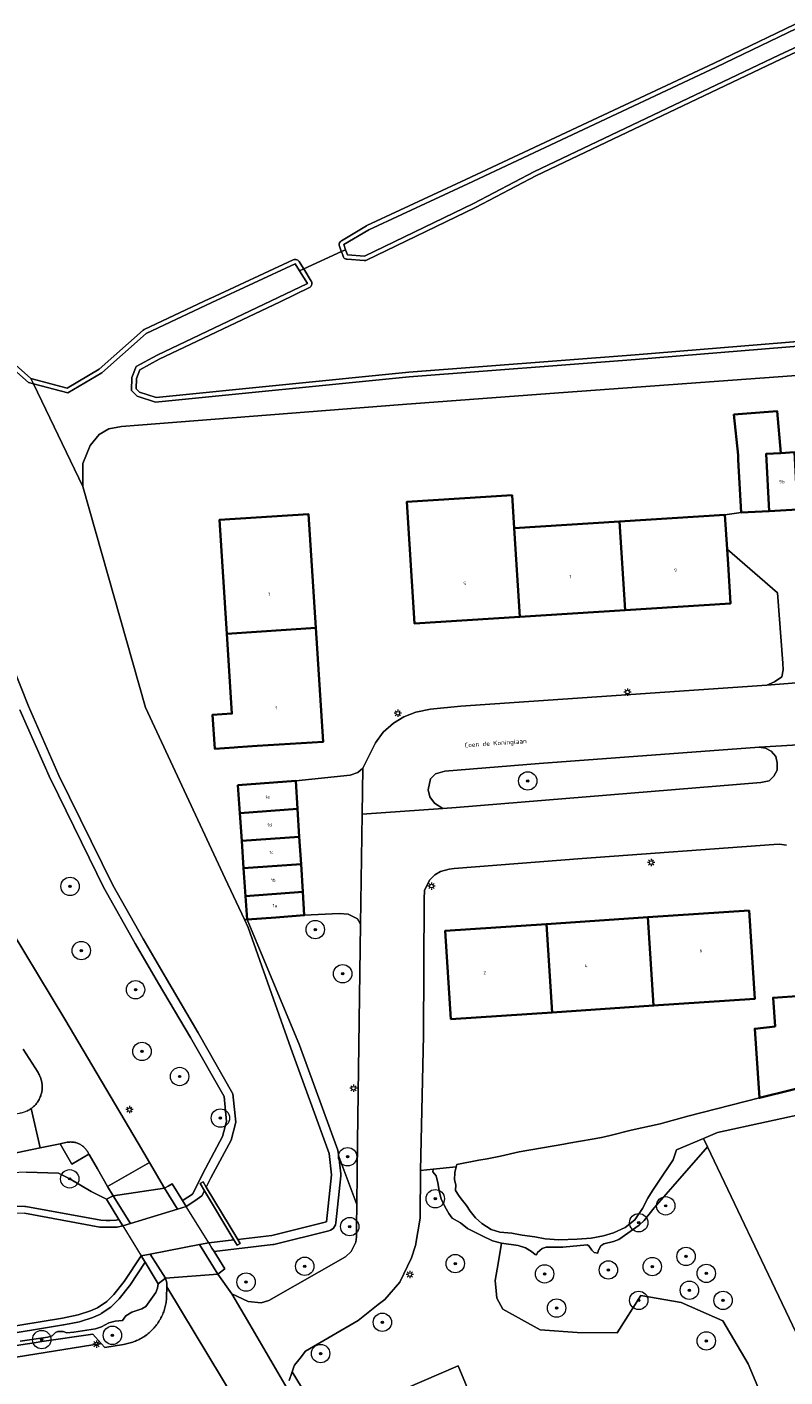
# Model space of a CAD drawing. Header units: metres. Extents: x 131489 to 134032, y 502353 to 503606.
# Tile 33 of 90: x 132626 to 132708, y 503009 to 503155. Entities that reach past the tile are written whole.
import ezdxf
from ezdxf.enums import TextEntityAlignment as Align

# ---------------------------------------------------------------- set-up
doc = ezdxf.new("R2010")
doc.units = ezdxf.units.M
for name, color, linetype, lineweight in [('B-WE-GR-BEPLANTING_CULTUUR_BOSPLANTSOEN-GV', 90, 'Continuous', 18), ('B-WE-GR-BEPLANTING_CULTUUR_HEESTERS-GV', 90, 'Continuous', 18), ('B-WE-GR-BOOM-S', 92, 'Continuous', 25), ('B-WE-GR-GRAS-GV', 60, 'Continuous', 13), ('B-WE-IE-TERREINAFSCHEIDING_KUNSTMATIG_MUUR-GV', 90, 'Continuous', 18), ('B-WE-KL-ET_LS_OV_LICHTMAST-S', 190, 'Continuous', 25), ('B-WE-KW-KUNSTWERK_DEK-GV', 170, 'Continuous', 18), ('B-WE-KW-KUNSTWERK_STUW-GV', 170, 'Continuous', 18), ('B-WE-OG-BEBOUWING-GV', 7, 'Continuous', 35), ('B-WE-OG-BEBOUWING-T18', 1, 'Continuous', 18), ('B-WE-OG-TERREIN_CULTUURSCHEIDING-GV', 7, 'Continuous', 18), ('B-WE-OG-TERREIN_ERF-GV', 7, 'Continuous', 18), ('B-WE-OG-TOPOGRAFIE-T18', 1, 'Continuous', 18), ('B-WE-OG-WATER_SLOOT-GV', 120, 'Continuous', 18), ('B-WE-OG-WEG-GV', 7, 'Continuous', 18), ('B-WE-VH-VERHARDING_BETONSTRAATSTEEN-GV', 252, 'Continuous', 18), ('B-WE-VH-VERHARDING_STRAATBAKSTEEN-GV', 252, 'Continuous', 18), ('B-WE-VH-VERHARDING_TEGEL-GV', 252, 'Continuous', 18), ('B-WE-VH-VERHARDING_TEGEL_RUBBER-GV', 252, 'Continuous', 18)]:
    doc.layers.add(name, color=color, linetype=linetype, lineweight=lineweight)
doc.styles.add('NLCS-ISO-M200-T18', font='NLCS-ISO.ttf', dxfattribs={"height": 0.36})
doc.styles.add('NLCS-ISO-M200-T25', font='NLCS-ISO.ttf', dxfattribs={"height": 0.5})

# ---------------------------------------------------------------- blocks, each defined once
blk = doc.blocks.new('SKL-ET_OV_LICHTMAST-SO')
at = {"color": 0, "linetype": 'ByBlock', "lineweight": 18}
for points in [[(-1.25, 0), (-2, 0)], [(-1.41, 1.41), (-0.88, 0.88)], [(0, 2), (0, 1.25)], [(0.88, 0.88), (1.41, 1.41)], [(2, 0), (1.25, 0)], [(-1.41, -1.41), (-0.88, -0.88)], [(0, -1.25), (0, -2)], [(0.88, -0.88), (1.41, -1.41)]]:
    blk.add_lwpolyline(points, dxfattribs=at)
blk.add_circle((0, 0), 1, dxfattribs=at)
blk = doc.blocks.new('SGR-BOOM_01-SO')
at = {"linetype": 'ByBlock', "lineweight": 18}
h = blk.add_hatch(color=0, dxfattribs=at)
h.dxf.hatch_style = 1
edge = h.paths.add_edge_path()
edge.add_arc((0, 0), 0.25, 0, 360)
at = {"color": 0, "linetype": 'ByBlock', "lineweight": 18}
for radius in [2, 0.25]:
    blk.add_circle((0, 0), radius, dxfattribs=at)

msp = doc.modelspace()

# ---------------------------------------------------------------- linework, layer by layer
at = {"layer": 'B-WE-GR-BEPLANTING_CULTUUR_BOSPLANTSOEN-GV', "flags": 128}
msp.add_lwpolyline([(132725.678, 502979.548), (132705.761, 503021.304), (132699.886, 503033.62), (132696.11, 503029.314), (132694.081, 503026.999), (132692.988, 503025.626), (132692.464, 503025.107), (132690.248, 503023.559), (132689.659, 503023.309), (132688.59, 503023.067), (132688.259, 503022.838), (132687.973, 503022.297), (132687.963, 503022.061), (132687.563, 503022.123), (132687.3, 503022.37), (132686.969, 503022.86), (132686.775, 503022.944), (132684.156, 503022.692), (132682.332, 503022.722), (132681.891, 503022.556), (132681.401, 503022.145), (132681.286, 503021.864), (132681.118, 503021.914), (132680.73, 503022.248), (132680.088, 503022.637), (132679.273, 503022.881), (132677.467, 503023.14), (132677.108, 503020.941), (132676.787, 503019.085), (132676.897, 503017.953), (132676.973, 503017.178), (132677.614, 503015.946), (132681.68, 503013.702), (132685.696, 503013.416), (132690.066, 503013.382), (132692.631, 503017.448), (132697.018, 503016.706), (132701.539, 503014.681), (132704.307, 503010.024), (132710.988, 502994.13)], dxfattribs=at)
at = {"layer": 'B-WE-GR-BEPLANTING_CULTUUR_HEESTERS-GV', "flags": 128}
msp.add_lwpolyline([(132661.6, 503023.269), (132661.697, 503023.834), (132661.677, 503025.042), (132661.709, 503027.332), (132659.754, 503032.561), (132659.968, 503030.67), (132659.968, 503030.453), (132659.428, 503025.344), (132659.386, 503025.144), (132659.305, 503024.958), (132659.187, 503024.791), (132659.038, 503024.652), (132658.864, 503024.546), (132658.672, 503024.478), (132652.696, 503023.012), (132652.576, 503022.99), (132646.196, 503022.235), (132647.374, 503020.336), (132646.603, 503019.784), (132648.133, 503017.628), (132649.885, 503016.815), (132651.316, 503016.654), (132652.163, 503016.913), (132660.496, 503021.654), (132661.117, 503022.224)], close=True, dxfattribs=at)
at = {"layer": 'B-WE-GR-GRAS-GV', "flags": 128}
for points in [[(132620.236, 503122.522), (132626.245, 503117.209), (132630.202, 503116.163), (132633.688, 503118.224), (132638.475, 503122.468), (132638.594, 503122.546), (132645.743, 503125.91), (132645.745, 503125.912), (132654.797, 503130.114), (132654.895, 503130.147), (132654.997, 503130.16), (132655.1, 503130.151), (132655.199, 503130.122), (132655.29, 503130.073), (132655.368, 503130.007), (132655.432, 503129.925), (132655.908, 503129.165), (132655.942, 503129.111), (132660.04, 503131.003), (132660.026, 503131.043), (132659.829, 503131.587), (132659.805, 503131.682), (132659.8, 503131.781), (132659.814, 503131.878), (132659.847, 503131.971), (132659.898, 503132.055), (132659.964, 503132.128), (132660.043, 503132.187), (132662.774, 503133.813), (132662.819, 503133.837), (132673.584, 503138.833), (132700.626, 503151.511), (132722.007, 503161.842)], [(132727.303, 503161.018), (132707.865, 503151.928), (132681.269, 503139.264), (132674.637, 503135.792), (132674.622, 503135.785), (132662.77, 503130.073), (132662.688, 503130.042), (132662.603, 503130.025), (132662.515, 503130.024), (132660.658, 503130.164), (132660.564, 503130.181), (132660.475, 503130.214), (132660.394, 503130.265), (132660.324, 503130.329), (132660.267, 503130.406), (132660.226, 503130.492), (132660.04, 503131.003), (132655.942, 503129.111), (132656.766, 503127.797), (132656.808, 503127.713), (132656.833, 503127.624), (132656.842, 503127.531), (132656.833, 503127.438), (132656.807, 503127.348), (132656.765, 503127.265), (132656.709, 503127.191), (132656.639, 503127.129), (132656.559, 503127.081), (132653.366, 503125.542), (132653.363, 503125.54), (132640.225, 503119.306), (132638.103, 503118.157), (132637.735, 503117.207), (132637.717, 503116.087), (132638.078, 503115.711), (132639.875, 503115.117), (132667.364, 503117.893), (132667.376, 503117.895), (132692.001, 503119.77), (132719.855, 503122.043)]]:
    msp.add_lwpolyline(points, dxfattribs=at)
at = {"layer": 'B-WE-IE-TERREINAFSCHEIDING_KUNSTMATIG_MUUR-GV', "flags": 128}
for points in [[(132641.637, 503029.585), (132641.193, 503029.331), (132640.808, 503029.111), (132642.221, 503026.838), (132643.164, 503027.124), (132642.755, 503027.784)], [(132635.188, 503028.286), (132634.488, 503027.912), (132635.837, 503025.705), (132636.252, 503025.025), (132637.103, 503025.283)], [(132646.196, 503022.235), (132645.959, 503022.617), (132645.614, 503023.174), (132644.615, 503022.984), (132646.603, 503019.784), (132647.374, 503020.336)], [(132639.225, 503021.956), (132638.241, 503021.769), (132638.673, 503021.062), (132640.094, 503018.737), (132640.895, 503019.337)]]:
    msp.add_lwpolyline(points, close=True, dxfattribs=at)
at = {"layer": 'B-WE-KW-KUNSTWERK_DEK-GV', "flags": 128}
msp.add_lwpolyline([(132641.637, 503029.585), (132641.193, 503029.331), (132640.808, 503029.111), (132635.188, 503028.286), (132634.488, 503027.912), (132635.837, 503025.705), (132636.252, 503025.025), (132638.241, 503021.769), (132638.673, 503021.062), (132640.094, 503018.737), (132640.895, 503019.337), (132646.603, 503019.784), (132647.374, 503020.336), (132646.196, 503022.235), (132645.959, 503022.617), (132645.614, 503023.174), (132643.164, 503027.124), (132642.755, 503027.784)], close=True, dxfattribs=at)
at = {"layer": 'B-WE-KW-KUNSTWERK_STUW-GV', "flags": 128}
msp.add_lwpolyline([(132648.349, 503023.497), (132648.697, 503022.917), (132649.026, 503023.115), (132648.767, 503023.546), (132645.341, 503029.243), (132644.99, 503029.827), (132644.661, 503029.629), (132645.138, 503028.836)], close=True, dxfattribs=at)
at = {"layer": 'B-WE-OG-BEBOUWING-GV', "flags": 128}
for points in [[(132703.546, 503102.614), (132706.61, 503102.78), (132706.273, 503109.009), (132707.848, 503109.095), (132707.476, 503113.63), (132702.766, 503113.272), (132703.209, 503108.842), (132703.235, 503108.359)], [(132709.674, 503102.947), (132709.337, 503109.176), (132707.848, 503109.095), (132706.273, 503109.009), (132706.61, 503102.78)], [(132678.849, 503100.917), (132678.624, 503104.494), (132667.16, 503103.772), (132667.992, 503090.552), (132679.456, 503091.274)], [(132657.274, 503090.064), (132656.476, 503102.438), (132646.767, 503101.812), (132647.565, 503089.438)], [(132690.313, 503101.638), (132690.921, 503091.995), (132702.385, 503092.717), (132702.115, 503097.002), (132702.012, 503098.637), (132701.777, 503102.36)], [(132679.456, 503091.274), (132690.921, 503091.995), (132690.313, 503101.638), (132678.849, 503100.917)], [(132657.274, 503090.064), (132647.565, 503089.438), (132648.124, 503080.757), (132646.028, 503080.622), (132646.266, 503076.929), (132648.362, 503077.064), (132648.761, 503077.09), (132650.871, 503077.226), (132658.071, 503077.69)], [(132655.092, 503073.428), (132648.778, 503072.962), (132648.986, 503069.93), (132655.269, 503070.393)], [(132655.269, 503070.393), (132648.986, 503069.93), (132649.195, 503066.897), (132655.465, 503067.36)], [(132655.465, 503067.36), (132649.195, 503066.897), (132649.4, 503063.923), (132655.656, 503064.385)], [(132655.656, 503064.385), (132649.4, 503063.923), (132649.607, 503060.9), (132655.845, 503061.361)], [(132655.845, 503061.361), (132649.607, 503060.9), (132649.782, 503058.361), (132652.921, 503058.584), (132656.005, 503058.804)], [(132682.991, 503048.25), (132694.019, 503048.989), (132693.376, 503058.587), (132682.347, 503057.847)], [(132693.376, 503058.587), (132694.019, 503048.989), (132705.047, 503049.729), (132704.404, 503059.326)], [(132682.991, 503048.25), (132682.347, 503057.847), (132671.319, 503057.108), (132671.963, 503047.51)], [(132712.578, 503040.705), (132712.542, 503043.191), (132710.597, 503043.053), (132710.577, 503043.33), (132710.098, 503050.064), (132707.022, 503049.845), (132707.244, 503046.719), (132705.029, 503046.471), (132705.533, 503038.948)]]:
    msp.add_lwpolyline(points, close=True, dxfattribs=at)
at = {"layer": 'B-WE-OG-TERREIN_CULTUURSCHEIDING-GV', "flags": 128}
for points in [[(132705.491, 503077.081), (132681.579, 503075.302), (132671.301, 503074.47), (132670.289, 503074.205), (132669.741, 503073.638), (132669.477, 503072.463), (132669.664, 503071.688), (132670.192, 503070.998), (132671.07, 503070.423), (132672.522, 503070.536), (132705.694, 503073.242), (132706.59, 503073.452), (132707.118, 503073.939), (132707.469, 503074.612), (132707.474, 503075.384), (132707.311, 503076.081), (132706.797, 503076.677), (132706.185, 503076.986)], [(132662.137, 503057.849), (132661.812, 503058.429), (132660.787, 503058.93), (132659.782, 503058.999), (132656.005, 503058.804), (132652.921, 503058.584), (132649.782, 503058.361), (132655.475, 503044.689), (132659.648, 503033.247), (132659.703, 503033.016), (132659.754, 503032.561), (132661.709, 503027.332), (132661.805, 503034.163)], [(132635.837, 503025.705), (132634.488, 503027.912), (132632.801, 503028.772), (132630.473, 503030.142), (132630.263, 503030.266), (132629.268, 503030.757), (132625.774, 503030.872), (132624.121, 503030.783), (132622.723, 503030.339), (132621.007, 503029.837), (132613.707, 503026.488), (132617.918, 503027.317), (132618.082, 503027.331), (132625.582, 503027.141), (132625.697, 503027.129), (132633.853, 503025.648), (132634.451, 503025.621), (132634.89, 503025.619), (132635.547, 503025.645)], [(132635.188, 503028.286), (132637.103, 503025.283), (132642.221, 503026.838), (132640.808, 503029.111)], [(132639.225, 503021.956), (132640.895, 503019.337), (132646.603, 503019.784), (132644.615, 503022.984)], [(132679.432, 502997.376), (132672.107, 502994.725), (132666.946, 503007.297), (132672.75, 503009.794), (132674.977, 503004.462), (132676.26, 503005.002)]]:
    msp.add_lwpolyline(points, close=True, dxfattribs=at)
for points in [[(132625.774, 503030.872), (132629.268, 503030.757), (132630.263, 503030.266), (132630.473, 503030.142), (132632.801, 503028.772), (132634.488, 503027.912), (132635.188, 503028.286), (132634.605, 503029.291), (132633.485, 503031.215), (132632.578, 503032.774), (132632.568, 503032.801), (132632.557, 503032.827), (132630.71, 503031.75), (132629.424, 503033.953), (132627.257, 503033.505), (132620.636, 503032.138)], [(132710.988, 502994.13), (132704.307, 503010.024), (132701.539, 503014.681), (132697.018, 503016.706), (132692.631, 503017.448), (132690.066, 503013.382), (132685.696, 503013.416), (132681.68, 503013.702), (132677.614, 503015.946), (132676.973, 503017.178), (132676.897, 503017.953), (132676.787, 503019.085), (132677.108, 503020.941), (132677.467, 503023.14), (132676.486, 503023.38), (132675.302, 503023.975), (132673.764, 503024.747), (132672.994, 503025.371), (132672.113, 503025.864), (132671.742, 503026.355), (132671.291, 503027.138), (132670.917, 503027.948), (132670.707, 503028.639), (132670.554, 503029.72), (132670.344, 503030.484), (132669.996, 503030.892), (132670.023, 503031.176), (132668.66, 503031.038), (132668.603, 503025.845), (132668.089, 503022.876), (132667.654, 503021.564), (132666.387, 503018.896), (132664.779, 503017.029), (132664.058, 503016.462), (132661.869, 503014.739), (132656.119, 503011.399), (132655.546, 503010.646), (132654.953, 503009.867), (132654.884, 503009.675), (132654.694, 503009.145), (132656.215, 503006.649)], [(132625.085, 503012.493), (132628.095, 503012.922), (132628.571, 503013.07), (132628.932, 503013.435), (132629.172, 503013.532), (132629.768, 503013.522), (132630.164, 503013.396), (132630.918, 503013.455), (132633.272, 503013.832), (132633.941, 503014.027), (132634.717, 503014.465), (132635.413, 503014.645), (132636.237, 503014.713), (132636.571, 503015.224), (132637.221, 503015.638), (132638.308, 503015.995), (132638.761, 503016.26), (132639.867, 503017.787), (132640.029, 503018.234), (132640.094, 503018.737), (132638.673, 503021.062), (132637.016, 503018.553), (132636.982, 503018.506), (132635.876, 503017.082), (132635.801, 503016.999), (132635.033, 503016.268), (132634.939, 503016.192), (132633.916, 503015.493), (132633.81, 503015.432), (132633.071, 503015.088), (132632.985, 503015.054), (132631.641, 503014.619), (132631.557, 503014.597), (132629.835, 503014.254), (132629.81, 503014.25), (132606.579, 503010.424)], [(132620.553, 503011.411), (132626.606, 503012.314), (132627.434, 503012.433), (132633.003, 503013.232), (132633.899, 503012.242), (132634.296, 503011.803), (132636.344, 503012.136), (132636.49, 503012.159), (132636.524, 503012.166), (132636.636, 503012.186), (132636.78, 503012.217), (132636.924, 503012.252), (132637.067, 503012.29), (132637.208, 503012.333), (132637.349, 503012.379), (132637.488, 503012.429), (132637.625, 503012.483), (132637.761, 503012.541), (132637.896, 503012.602), (132638.029, 503012.666), (132638.16, 503012.735), (132638.289, 503012.807), (132638.416, 503012.882), (132638.541, 503012.961), (132638.664, 503013.043), (132638.785, 503013.128), (132638.903, 503013.217), (132639.019, 503013.309), (132639.132, 503013.404), (132639.243, 503013.502), (132639.351, 503013.603), (132639.456, 503013.706), (132639.558, 503013.813), (132639.658, 503013.922), (132639.754, 503014.034), (132639.847, 503014.149), (132639.938, 503014.266), (132640.025, 503014.385), (132640.109, 503014.507), (132640.189, 503014.631), (132640.266, 503014.757), (132640.34, 503014.885), (132640.41, 503015.015), (132640.476, 503015.147), (132640.539, 503015.281), (132640.599, 503015.416), (132640.654, 503015.553), (132640.706, 503015.691), (132640.755, 503015.831), (132640.799, 503015.972), (132640.84, 503016.114), (132640.876, 503016.257), (132640.909, 503016.401), (132640.938, 503016.546), (132640.963, 503016.692), (132640.984, 503016.838), (132641.001, 503016.985), (132641.014, 503017.132), (132641.022, 503017.26), (132641.038, 503018.405), (132641.044, 503018.814), (132640.895, 503019.337), (132640.094, 503018.737), (132640.029, 503018.234), (132639.867, 503017.787), (132638.761, 503016.26), (132638.308, 503015.995), (132637.221, 503015.638), (132636.571, 503015.224), (132636.237, 503014.713), (132635.413, 503014.645), (132634.717, 503014.465), (132633.941, 503014.027), (132633.272, 503013.832), (132630.918, 503013.455), (132630.164, 503013.396), (132629.768, 503013.522), (132629.172, 503013.532), (132628.932, 503013.435), (132628.571, 503013.07), (132628.095, 503012.922), (132625.085, 503012.493)]]:
    msp.add_lwpolyline(points, dxfattribs=at)
at = {"layer": 'B-WE-OG-TERREIN_ERF-GV', "flags": 128}
for points in [[(132733.913, 503119.319), (132682.724, 503115.555), (132666.706, 503114.367), (132637.981, 503112.105), (132636.13, 503111.993), (132634.717, 503111.731), (132633.679, 503111.107), (132632.717, 503109.924), (132631.901, 503107.956), (132631.923, 503105.439), (132638.708, 503081.42), (132647.382, 503062.794), (132649.481, 503058.359), (132649.782, 503058.361), (132649.607, 503060.9), (132649.4, 503063.923), (132649.195, 503066.897), (132648.986, 503069.93), (132648.778, 503072.962), (132655.092, 503073.428), (132660.989, 503074.047), (132661.843, 503074.324), (132662.37, 503074.823), (132662.794, 503075.683), (132663.503, 503077.045), (132663.736, 503077.558), (132664.6, 503078.71), (132665.71, 503079.722), (132666.841, 503080.392), (132668.139, 503080.911), (132669.751, 503081.232), (132673.037, 503081.545), (132706.338, 503083.84), (132707.169, 503084.187), (132707.976, 503084.757), (132708.111, 503085.506), (132708.066, 503086.234), (132707.499, 503093.868), (132702.012, 503098.637), (132702.115, 503097.002), (132702.385, 503092.717), (132690.921, 503091.995), (132679.456, 503091.274), (132667.992, 503090.552), (132667.16, 503103.772), (132678.624, 503104.494), (132678.849, 503100.917), (132690.313, 503101.638), (132701.777, 503102.36), (132703.546, 503102.614), (132703.235, 503108.359), (132703.209, 503108.842), (132702.766, 503113.272), (132707.476, 503113.63), (132707.848, 503109.095), (132709.337, 503109.176)], [(132708.492, 503066.423), (132707.716, 503066.543), (132707.084, 503066.491), (132686.231, 503064.974), (132672.325, 503063.91), (132671.762, 503063.827), (132670.836, 503063.571), (132670.215, 503063.202), (132669.614, 503062.623), (132669.099, 503061.501), (132669.036, 503060.614), (132668.963, 503045.727), (132668.66, 503031.038), (132670.023, 503031.176), (132672.548, 503031.432), (132672.614, 503031.712), (132675.008, 503032.157), (132675.911, 503032.322), (132677.356, 503032.604), (132679.405, 503033.09), (132684.266, 503033.92), (132684.775, 503034.003), (132687.335, 503034.457), (132688.348, 503034.62), (132689.273, 503034.861), (132691.57, 503035.428), (132694.717, 503036.141), (132697.75, 503036.948), (132705.533, 503038.948), (132705.029, 503046.471), (132707.244, 503046.719), (132707.022, 503049.845), (132710.098, 503050.064)], [(132711.652, 503037.511), (132700.986, 503035.195), (132699.446, 503034.542), (132699.886, 503033.62), (132705.761, 503021.304), (132725.678, 502979.548)]]:
    msp.add_lwpolyline(points, dxfattribs=at)
for points in [[(132657.274, 503090.064), (132658.071, 503077.69), (132650.871, 503077.226), (132648.761, 503077.09), (132648.362, 503077.064), (132646.266, 503076.929), (132646.028, 503080.622), (132648.124, 503080.757), (132647.565, 503089.438), (132646.767, 503101.812), (132656.476, 503102.438)], [(132693.376, 503058.587), (132704.404, 503059.326), (132705.047, 503049.729), (132694.019, 503048.989), (132682.991, 503048.25), (132671.963, 503047.51), (132671.319, 503057.108), (132682.347, 503057.847)]]:
    msp.add_lwpolyline(points, close=True, dxfattribs=at)
at = {"layer": 'B-WE-OG-WATER_SLOOT-GV', "flags": 128}
for points in [[(132722.007, 503161.842), (132700.626, 503151.511), (132673.584, 503138.833), (132662.819, 503133.837), (132662.774, 503133.813), (132660.043, 503132.187), (132659.964, 503132.128), (132659.898, 503132.055), (132659.847, 503131.971), (132659.814, 503131.878), (132659.8, 503131.781), (132659.805, 503131.682), (132659.829, 503131.587), (132660.026, 503131.043), (132660.04, 503131.003), (132660.496, 503131.213), (132660.299, 503131.757), (132663.03, 503133.383), (132673.795, 503138.38), (132700.841, 503151.06), (132722.225, 503161.392)], [(132727.121, 503161.485), (132707.652, 503152.38), (132681.045, 503139.711), (132674.405, 503136.235), (132662.553, 503130.523), (132660.696, 503130.663), (132660.496, 503131.213), (132660.04, 503131.003), (132660.226, 503130.492), (132660.267, 503130.406), (132660.324, 503130.329), (132660.394, 503130.265), (132660.475, 503130.214), (132660.564, 503130.181), (132660.658, 503130.164), (132662.515, 503130.024), (132662.603, 503130.025), (132662.688, 503130.042), (132662.77, 503130.073), (132674.622, 503135.785), (132674.637, 503135.792), (132681.269, 503139.264), (132707.865, 503151.928), (132727.303, 503161.018)], [(132722.225, 503161.392), (132700.841, 503151.06), (132673.795, 503138.38), (132663.03, 503133.383), (132660.299, 503131.757), (132660.496, 503131.213), (132660.696, 503130.663), (132662.553, 503130.523), (132674.405, 503136.235), (132681.045, 503139.711), (132707.652, 503152.38), (132727.121, 503161.485)], [(132601.293, 503155.935), (132608.64, 503138.295), (132613.037, 503130.891), (132619.871, 503122.178), (132626.003, 503116.756), (132626.531, 503116.616), (132626.245, 503117.209), (132620.236, 503122.522), (132613.45, 503131.174), (132609.088, 503138.52), (132601.758, 503156.12)], [(132719.896, 503121.545), (132692.04, 503119.272), (132667.414, 503117.396), (132639.819, 503114.609), (132637.803, 503115.275), (132637.214, 503115.889), (132637.236, 503117.304), (132637.703, 503118.509), (132639.999, 503119.752), (132653.149, 503125.992), (132656.342, 503127.531), (132655.484, 503128.9), (132655.008, 503129.66), (132645.956, 503125.458), (132638.807, 503122.094), (132633.984, 503117.818), (132630.276, 503115.626), (132626.531, 503116.616), (132631.923, 503105.439), (132631.901, 503107.956), (132632.717, 503109.924), (132633.679, 503111.107), (132634.717, 503111.731), (132636.13, 503111.993), (132637.981, 503112.105), (132666.706, 503114.367), (132682.724, 503115.555), (132733.913, 503119.319)], [(132719.855, 503122.043), (132692.001, 503119.77), (132667.376, 503117.895), (132667.364, 503117.893), (132639.875, 503115.117), (132638.078, 503115.711), (132637.717, 503116.087), (132637.735, 503117.207), (132638.103, 503118.157), (132640.225, 503119.306), (132653.363, 503125.54), (132653.366, 503125.542), (132656.559, 503127.081), (132656.639, 503127.129), (132656.709, 503127.191), (132656.765, 503127.265), (132656.807, 503127.348), (132656.833, 503127.438), (132656.842, 503127.531), (132656.833, 503127.624), (132656.808, 503127.713), (132656.766, 503127.797), (132655.942, 503129.111), (132655.484, 503128.9), (132656.342, 503127.531), (132653.149, 503125.992), (132639.999, 503119.752), (132637.703, 503118.509), (132637.236, 503117.304), (132637.214, 503115.889), (132637.803, 503115.275), (132639.819, 503114.609), (132667.414, 503117.396), (132692.04, 503119.272), (132719.896, 503121.545)], [(132623.426, 503088.043), (132625.98, 503081.552), (132629.306, 503074.026), (132635.158, 503062.094), (132638.475, 503056.244), (132641, 503051.902), (132644.472, 503046.017), (132648.246, 503039.403), (132648.56, 503036.302), (132648.049, 503034.36), (132645.841, 503030.245), (132645.341, 503029.243), (132648.767, 503023.546), (132652.458, 503023.983), (132658.434, 503025.449), (132658.974, 503030.558), (132658.709, 503032.904), (132654.534, 503044.351), (132649.905, 503057.463), (132649.481, 503058.359), (132647.382, 503062.794), (132638.708, 503081.42), (132631.923, 503105.439), (132626.531, 503116.616), (132626.003, 503116.756), (132619.871, 503122.178)], [(132625.065, 503081.148), (132628.391, 503073.622), (132628.408, 503073.586), (132634.26, 503061.654), (132634.288, 503061.601), (132637.605, 503055.751), (132637.611, 503055.741), (132640.136, 503051.399), (132640.139, 503051.394), (132643.607, 503045.515), (132647.272, 503039.091), (132647.547, 503036.381), (132647.112, 503034.729), (132644.96, 503030.718), (132644.946, 503030.691), (132643.838, 503028.47), (132642.841, 503027.81), (132642.755, 503027.784), (132643.164, 503027.124), (132644.08, 503027.731), (132644.864, 503028.286), (132645.138, 503028.836), (132644.661, 503029.629), (132644.99, 503029.827), (132645.341, 503029.243), (132645.841, 503030.245), (132648.049, 503034.36), (132648.56, 503036.302), (132648.246, 503039.403), (132644.472, 503046.017), (132641, 503051.902), (132638.475, 503056.244), (132635.158, 503062.094), (132629.306, 503074.026), (132625.98, 503081.552), (132623.426, 503088.043)], [(132712.578, 503040.705), (132705.533, 503038.948), (132697.75, 503036.948), (132694.717, 503036.141), (132691.57, 503035.428), (132689.273, 503034.861), (132688.348, 503034.62), (132687.335, 503034.457), (132684.775, 503034.003), (132684.266, 503033.92), (132679.405, 503033.09), (132677.356, 503032.604), (132675.911, 503032.322), (132675.008, 503032.157), (132672.614, 503031.712), (132672.548, 503031.432), (132672.401, 503030.812), (132672.353, 503030.038), (132672.509, 503029.492), (132672.467, 503028.854), (132672.842, 503028.265), (132673.208, 503027.792), (132673.641, 503027.231), (132674.056, 503026.619), (132674.642, 503025.909), (132675.316, 503025.288), (132676.34, 503024.627), (132677.271, 503024.345), (132678.605, 503024.213), (132679.715, 503024.001), (132681.085, 503023.845), (132682.202, 503023.612), (132683.687, 503023.511), (132685.701, 503023.578), (132687.225, 503023.685), (132688.551, 503023.946), (132689.647, 503024.272), (132690.94, 503024.845), (132691.989, 503025.684), (132692.798, 503026.925), (132693.375, 503028.024), (132693.878, 503028.795), (132694.517, 503029.773), (132696.149, 503032.209), (132696.515, 503033.298), (132699.446, 503034.542), (132700.986, 503035.195), (132711.652, 503037.511)], [(132606.457, 503011.164), (132629.688, 503014.99), (132631.41, 503015.333), (132632.754, 503015.768), (132633.493, 503016.112), (132634.516, 503016.811), (132635.284, 503017.542), (132636.39, 503018.966), (132638.241, 503021.769), (132639.225, 503021.956), (132644.615, 503022.984), (132645.614, 503023.174), (132648.349, 503023.497), (132645.138, 503028.836), (132644.864, 503028.286), (132644.08, 503027.731), (132643.164, 503027.124), (132642.221, 503026.838), (132637.103, 503025.283), (132636.252, 503025.025), (132635.638, 503024.898), (132634.903, 503024.869), (132634.432, 503024.871), (132633.769, 503024.901), (132625.563, 503026.391)], [(132497.121, 503003.085), (132551.766, 503013.54), (132610.789, 503025.15), (132618.063, 503026.581), (132625.563, 503026.391), (132633.769, 503024.901), (132634.432, 503024.871), (132634.903, 503024.869), (132635.638, 503024.898), (132636.252, 503025.025), (132635.837, 503025.705), (132635.547, 503025.645), (132634.89, 503025.619), (132634.451, 503025.621), (132633.853, 503025.648), (132625.697, 503027.129), (132625.582, 503027.141), (132618.082, 503027.331), (132617.918, 503027.317), (132613.707, 503026.488), (132610.644, 503025.886), (132551.623, 503014.276), (132496.98, 503003.822)], [(132606.579, 503010.424), (132629.81, 503014.25), (132629.835, 503014.254), (132631.557, 503014.597), (132631.641, 503014.619), (132632.985, 503015.054), (132633.071, 503015.088), (132633.81, 503015.432), (132633.916, 503015.493), (132634.939, 503016.192), (132635.033, 503016.268), (132635.801, 503016.999), (132635.876, 503017.082), (132636.982, 503018.506), (132637.016, 503018.553), (132638.673, 503021.062), (132638.241, 503021.769), (132636.39, 503018.966), (132635.284, 503017.542), (132634.516, 503016.811), (132633.493, 503016.112), (132632.754, 503015.768), (132631.41, 503015.333), (132629.688, 503014.99), (132606.457, 503011.164)]]:
    msp.add_lwpolyline(points, dxfattribs=at)
for points in [[(132655.484, 503128.9), (132655.942, 503129.111), (132655.908, 503129.165), (132655.432, 503129.925), (132655.368, 503130.007), (132655.29, 503130.073), (132655.199, 503130.122), (132655.1, 503130.151), (132654.997, 503130.16), (132654.895, 503130.147), (132654.797, 503130.114), (132645.745, 503125.912), (132645.743, 503125.91), (132638.594, 503122.546), (132638.475, 503122.468), (132633.688, 503118.224), (132630.202, 503116.163), (132626.245, 503117.209), (132626.531, 503116.616), (132630.276, 503115.626), (132633.984, 503117.818), (132638.807, 503122.094), (132645.956, 503125.458), (132655.008, 503129.66)], [(132649.782, 503058.361), (132649.481, 503058.359), (132649.905, 503057.463), (132654.534, 503044.351), (132658.709, 503032.904), (132658.974, 503030.558), (132658.434, 503025.449), (132652.458, 503023.983), (132648.767, 503023.546), (132649.026, 503023.115), (132648.697, 503022.917), (132648.349, 503023.497), (132645.614, 503023.174), (132645.959, 503022.617), (132646.196, 503022.235), (132652.576, 503022.99), (132652.696, 503023.012), (132658.672, 503024.478), (132658.864, 503024.546), (132659.038, 503024.652), (132659.187, 503024.791), (132659.305, 503024.958), (132659.386, 503025.144), (132659.428, 503025.344), (132659.968, 503030.453), (132659.968, 503030.67), (132659.754, 503032.561), (132659.703, 503033.016), (132659.648, 503033.247), (132655.475, 503044.689)], [(132672.548, 503031.432), (132670.023, 503031.176), (132669.996, 503030.892), (132670.344, 503030.484), (132670.554, 503029.72), (132670.707, 503028.639), (132670.917, 503027.948), (132671.291, 503027.138), (132671.742, 503026.355), (132672.113, 503025.864), (132672.994, 503025.371), (132673.764, 503024.747), (132675.302, 503023.975), (132676.486, 503023.38), (132677.467, 503023.14), (132679.273, 503022.881), (132680.088, 503022.637), (132680.73, 503022.248), (132681.118, 503021.914), (132681.286, 503021.864), (132681.401, 503022.145), (132681.891, 503022.556), (132682.332, 503022.722), (132684.156, 503022.692), (132686.775, 503022.944), (132686.969, 503022.86), (132687.3, 503022.37), (132687.563, 503022.123), (132687.963, 503022.061), (132687.973, 503022.297), (132688.259, 503022.838), (132688.59, 503023.067), (132689.659, 503023.309), (132690.248, 503023.559), (132692.464, 503025.107), (132692.988, 503025.626), (132694.081, 503026.999), (132696.11, 503029.314), (132699.886, 503033.62), (132699.446, 503034.542), (132696.515, 503033.298), (132696.149, 503032.209), (132694.517, 503029.773), (132693.878, 503028.795), (132693.375, 503028.024), (132692.798, 503026.925), (132691.989, 503025.684), (132690.94, 503024.845), (132689.647, 503024.272), (132688.551, 503023.946), (132687.225, 503023.685), (132685.701, 503023.578), (132683.687, 503023.511), (132682.202, 503023.612), (132681.085, 503023.845), (132679.715, 503024.001), (132678.605, 503024.213), (132677.271, 503024.345), (132676.34, 503024.627), (132675.316, 503025.288), (132674.642, 503025.909), (132674.056, 503026.619), (132673.641, 503027.231), (132673.208, 503027.792), (132672.842, 503028.265), (132672.467, 503028.854), (132672.509, 503029.492), (132672.353, 503030.038), (132672.401, 503030.812)]]:
    msp.add_lwpolyline(points, close=True, dxfattribs=at)
at = {"layer": 'B-WE-OG-WEG-GV', "flags": 128}
msp.add_lwpolyline([(132615.474, 503071.451), (132629.932, 503047.509), (132637.914, 503034.006), (132639.144, 503031.926), (132640.808, 503029.111), (132641.193, 503029.331), (132641.637, 503029.585), (132642.755, 503027.784), (132642.841, 503027.81), (132643.838, 503028.47), (132644.946, 503030.691), (132644.96, 503030.718), (132647.112, 503034.729), (132647.547, 503036.381), (132647.272, 503039.091), (132643.607, 503045.515), (132640.139, 503051.394), (132640.136, 503051.399), (132637.611, 503055.741), (132637.605, 503055.751), (132634.288, 503061.601), (132634.26, 503061.654), (132628.408, 503073.586), (132628.391, 503073.622), (132625.065, 503081.148)], dxfattribs=at)
at = {"layer": 'B-WE-VH-VERHARDING_BETONSTRAATSTEEN-GV', "flags": 128}
for points in [[(132709.674, 503102.947), (132706.61, 503102.78), (132703.546, 503102.614), (132701.777, 503102.36), (132702.012, 503098.637), (132707.499, 503093.868), (132708.066, 503086.234), (132708.111, 503085.506), (132707.976, 503084.757), (132707.169, 503084.187), (132706.338, 503083.84), (132716.042, 503084.592), (132715.235, 503084.689), (132714.534, 503085.087), (132714.13, 503085.624), (132712.738, 503103.113)], [(132662.301, 503069.809), (132662.37, 503074.823), (132661.843, 503074.324), (132660.989, 503074.047), (132655.092, 503073.428), (132655.269, 503070.393), (132655.465, 503067.36), (132655.656, 503064.385), (132655.845, 503061.361), (132656.005, 503058.804), (132659.782, 503058.999), (132660.787, 503058.93), (132661.812, 503058.429), (132662.137, 503057.849)], [(132627.257, 503033.505), (132626.277, 503037.78), (132626.188, 503037.719), (132626.098, 503037.661), (132626.005, 503037.607), (132625.91, 503037.556), (132625.813, 503037.508), (132625.715, 503037.464), (132625.615, 503037.424), (132625.513, 503037.388), (132625.41, 503037.355), (132625.307, 503037.327), (132625.202, 503037.302), (132625.096, 503037.281), (132624.99, 503037.264), (132624.969, 503037.261), (132621.099, 503036.501), (132619.907, 503036.213), (132620.636, 503032.138)]]:
    msp.add_lwpolyline(points, close=True, dxfattribs=at)
for points in [[(132716.042, 503084.592), (132706.338, 503083.84), (132673.037, 503081.545), (132669.751, 503081.232), (132668.139, 503080.911), (132666.841, 503080.392), (132665.71, 503079.722), (132664.6, 503078.71), (132663.736, 503077.558), (132663.503, 503077.045), (132662.794, 503075.683), (132662.37, 503074.823), (132662.301, 503069.809), (132671.07, 503070.423), (132670.192, 503070.998), (132669.664, 503071.688), (132669.477, 503072.463), (132669.741, 503073.638), (132670.289, 503074.205), (132671.301, 503074.47), (132681.579, 503075.302), (132705.491, 503077.081), (132715.763, 503077.715)], [(132715.763, 503077.715), (132705.491, 503077.081), (132706.185, 503076.986), (132706.797, 503076.677), (132707.311, 503076.081), (132707.474, 503075.384), (132707.469, 503074.612), (132707.118, 503073.939), (132706.59, 503073.452), (132705.694, 503073.242), (132672.522, 503070.536), (132671.07, 503070.423), (132662.301, 503069.809), (132662.137, 503057.849), (132661.805, 503034.163), (132661.709, 503027.332), (132661.677, 503025.042), (132661.697, 503023.834), (132661.6, 503023.269), (132661.117, 503022.224), (132660.496, 503021.654), (132652.163, 503016.913), (132651.316, 503016.654), (132649.885, 503016.815), (132648.133, 503017.628), (132650.079, 503014.286), (132654.636, 503006.459)], [(132625.411, 503044.246), (132627.034, 503041.692), (132627.09, 503041.6), (132627.143, 503041.505), (132627.192, 503041.409), (132627.238, 503041.311), (132627.28, 503041.212), (132627.318, 503041.11), (132627.352, 503041.008), (132627.383, 503040.904), (132627.41, 503040.8), (132627.42, 503040.754), (132627.441, 503040.648), (132627.458, 503040.542), (132627.471, 503040.435), (132627.48, 503040.328), (132627.485, 503040.22), (132627.486, 503040.113), (132627.484, 503040.005), (132627.477, 503039.897), (132627.466, 503039.79), (132627.451, 503039.684), (132627.432, 503039.578), (132627.41, 503039.472), (132627.383, 503039.368), (132627.352, 503039.265), (132627.318, 503039.163), (132627.28, 503039.062), (132627.238, 503038.963), (132627.193, 503038.865), (132627.144, 503038.769), (132627.091, 503038.675), (132627.035, 503038.583), (132626.976, 503038.493), (132626.913, 503038.406), (132626.848, 503038.32), (132626.779, 503038.238), (132626.707, 503038.158), (132626.632, 503038.08), (132626.554, 503038.006), (132626.473, 503037.934), (132626.39, 503037.866), (132626.305, 503037.8), (132626.277, 503037.78), (132627.257, 503033.505), (132629.424, 503033.953), (132630.206, 503034.115), (132630.213, 503034.116), (132630.304, 503034.13), (132630.396, 503034.14), (132630.489, 503034.146), (132630.581, 503034.148), (132630.674, 503034.146), (132630.766, 503034.14), (132630.858, 503034.13), (132630.95, 503034.115), (132631.041, 503034.097), (132631.131, 503034.076), (132631.22, 503034.05), (132631.308, 503034.02), (132631.394, 503033.987), (132631.479, 503033.95), (132631.562, 503033.909), (132631.643, 503033.865), (132631.723, 503033.817), (132631.8, 503033.766), (132631.875, 503033.712), (132631.888, 503033.702), (132631.96, 503033.644), (132632.03, 503033.582), (132632.096, 503033.518), (132632.16, 503033.45), (132632.221, 503033.38), (132632.279, 503033.308), (132632.334, 503033.233), (132632.386, 503033.156), (132632.434, 503033.076), (132632.478, 503032.995), (132632.52, 503032.912), (132632.557, 503032.827), (132632.568, 503032.801), (132632.578, 503032.774), (132633.485, 503031.215), (132634.605, 503029.291), (132639.144, 503031.926), (132637.914, 503034.006), (132629.932, 503047.509), (132615.474, 503071.451)], [(132654.353, 503008.197), (132654.694, 503009.145), (132654.884, 503009.675), (132654.953, 503009.867), (132655.546, 503010.646), (132656.119, 503011.399), (132661.869, 503014.739), (132664.058, 503016.462), (132664.779, 503017.029), (132666.387, 503018.896), (132667.654, 503021.564), (132668.089, 503022.876), (132668.603, 503025.845), (132668.66, 503031.038), (132668.963, 503045.727), (132669.036, 503060.614), (132669.099, 503061.501), (132669.614, 503062.623), (132670.215, 503063.202), (132670.836, 503063.571), (132671.762, 503063.827), (132672.325, 503063.91), (132686.231, 503064.974), (132707.084, 503066.491), (132707.716, 503066.543), (132708.492, 503066.423)]]:
    msp.add_lwpolyline(points, dxfattribs=at)
at = {"layer": 'B-WE-VH-VERHARDING_STRAATBAKSTEEN-GV', "flags": 128}
for points in [[(132632.557, 503032.827), (132632.52, 503032.912), (132632.478, 503032.995), (132632.434, 503033.076), (132632.386, 503033.156), (132632.334, 503033.233), (132632.279, 503033.308), (132632.221, 503033.38), (132632.16, 503033.45), (132632.096, 503033.518), (132632.03, 503033.582), (132631.96, 503033.644), (132631.888, 503033.702), (132631.875, 503033.712), (132631.8, 503033.766), (132631.723, 503033.817), (132631.643, 503033.865), (132631.562, 503033.909), (132631.479, 503033.95), (132631.394, 503033.987), (132631.308, 503034.02), (132631.22, 503034.05), (132631.131, 503034.076), (132631.041, 503034.097), (132630.95, 503034.115), (132630.858, 503034.13), (132630.766, 503034.14), (132630.674, 503034.146), (132630.581, 503034.148), (132630.489, 503034.146), (132630.396, 503034.14), (132630.304, 503034.13), (132630.213, 503034.116), (132630.206, 503034.115), (132629.424, 503033.953), (132630.71, 503031.75)], [(132634.605, 503029.291), (132635.188, 503028.286), (132640.808, 503029.111), (132639.144, 503031.926)], [(132641.637, 503029.585), (132641.193, 503029.331), (132640.808, 503029.111), (132635.188, 503028.286), (132634.488, 503027.912), (132635.837, 503025.705), (132636.252, 503025.025), (132638.241, 503021.769), (132638.673, 503021.062), (132640.094, 503018.737), (132640.895, 503019.337), (132646.603, 503019.784), (132647.374, 503020.336), (132646.196, 503022.235), (132645.959, 503022.617), (132645.614, 503023.174), (132643.164, 503027.124), (132642.755, 503027.784)], [(132576.152, 503004.598), (132576.343, 503003.013), (132598.428, 503006.554), (132633.899, 503012.242), (132633.003, 503013.232), (132627.434, 503012.433), (132626.606, 503012.314), (132620.553, 503011.411), (132613.938, 503010.424), (132613.812, 503010.405), (132607.101, 503009.37), (132598.375, 503008.025), (132590.638, 503006.832)]]:
    msp.add_lwpolyline(points, close=True, dxfattribs=at)
for points in [[(132654.636, 503006.459), (132650.079, 503014.286), (132648.133, 503017.628), (132646.603, 503019.784), (132640.895, 503019.337), (132641.044, 503018.814), (132641.038, 503018.405), (132644.142, 503013.263), (132652.942, 502998.686)], [(132652.942, 502998.686), (132644.142, 503013.263), (132641.038, 503018.405), (132641.022, 503017.26), (132641.014, 503017.132), (132641.001, 503016.985), (132640.984, 503016.838), (132640.963, 503016.692), (132640.938, 503016.546), (132640.909, 503016.401), (132640.876, 503016.257), (132640.84, 503016.114), (132640.799, 503015.972), (132640.755, 503015.831), (132640.706, 503015.691), (132640.654, 503015.553), (132640.599, 503015.416), (132640.539, 503015.281), (132640.476, 503015.147), (132640.41, 503015.015), (132640.34, 503014.885), (132640.266, 503014.757), (132640.189, 503014.631), (132640.109, 503014.507), (132640.025, 503014.385), (132639.938, 503014.266), (132639.847, 503014.149), (132639.754, 503014.034), (132639.658, 503013.922), (132639.558, 503013.813), (132639.456, 503013.706), (132639.351, 503013.603), (132639.243, 503013.502), (132639.132, 503013.404), (132639.019, 503013.309), (132638.903, 503013.217), (132638.785, 503013.128), (132638.664, 503013.043), (132638.541, 503012.961), (132638.416, 503012.882), (132638.289, 503012.807), (132638.16, 503012.735), (132638.029, 503012.666), (132637.896, 503012.602), (132637.761, 503012.541), (132637.625, 503012.483), (132637.488, 503012.429), (132637.349, 503012.379), (132637.208, 503012.333), (132637.067, 503012.29), (132636.924, 503012.252), (132636.78, 503012.217), (132636.636, 503012.186), (132636.524, 503012.166), (132636.49, 503012.159), (132636.344, 503012.136), (132634.296, 503011.803), (132633.899, 503012.242), (132598.428, 503006.554)], [(132656.215, 503006.649), (132654.694, 503009.145), (132654.353, 503008.197)]]:
    msp.add_lwpolyline(points, dxfattribs=at)
at = {"layer": 'B-WE-VH-VERHARDING_TEGEL-GV', "flags": 128}
msp.add_lwpolyline([(132625.813, 503037.508), (132625.91, 503037.556), (132626.005, 503037.607), (132626.098, 503037.661), (132626.188, 503037.719), (132626.277, 503037.78), (132626.305, 503037.8), (132626.39, 503037.866), (132626.473, 503037.934), (132626.554, 503038.006), (132626.632, 503038.08), (132626.707, 503038.158), (132626.779, 503038.238), (132626.848, 503038.32), (132626.913, 503038.406), (132626.976, 503038.493), (132627.035, 503038.583), (132627.091, 503038.675), (132627.144, 503038.769), (132627.193, 503038.865), (132627.238, 503038.963), (132627.28, 503039.062), (132627.318, 503039.163), (132627.352, 503039.265), (132627.383, 503039.368), (132627.41, 503039.472), (132627.432, 503039.578), (132627.451, 503039.684), (132627.466, 503039.79), (132627.477, 503039.897), (132627.484, 503040.005), (132627.486, 503040.113), (132627.485, 503040.22), (132627.48, 503040.328), (132627.471, 503040.435), (132627.458, 503040.542), (132627.441, 503040.648), (132627.42, 503040.754), (132627.41, 503040.8), (132627.383, 503040.904), (132627.352, 503041.008), (132627.318, 503041.11), (132627.28, 503041.212), (132627.238, 503041.311), (132627.192, 503041.409), (132627.143, 503041.505), (132627.09, 503041.6), (132627.034, 503041.692), (132625.411, 503044.246)], dxfattribs=at)
at = {"layer": 'B-WE-VH-VERHARDING_TEGEL_RUBBER-GV', "flags": 128}
msp.add_lwpolyline([(132679.432, 502997.376), (132676.26, 503005.002), (132674.977, 503004.462), (132672.75, 503009.794), (132666.946, 503007.297), (132672.107, 502994.725)], close=True, dxfattribs=at)

# ---------------------------------------------------------------- block references
at = {"layer": 'B-WE-GR-BOOM-S', "xscale": 0.5, "yscale": 0.5, "zscale": 0.5}
for p in [(132680.326, 503073.417), (132630.52, 503061.951), (132657.192, 503057.258), (132631.737, 503054.968), (132660.181, 503052.445), (132637.639, 503050.708), (132638.344, 503043.998), (132642.435, 503041.271), (132646.882, 503036.751), (132660.711, 503032.545), (132630.473, 503030.142), (132670.255, 503027.977), (132695.34, 503027.205), (132660.954, 503024.942), (132692.402, 503025.369), (132656.057, 503020.627), (132672.431, 503020.916), (132693.871, 503020.594), (132697.544, 503021.696), (132649.674, 503018.912), (132682.151, 503019.804), (132689.096, 503020.227), (132699.747, 503019.86), (132697.911, 503018.023), (132683.457, 503016.08), (132692.402, 503016.921), (132701.584, 503016.921), (132664.5, 503014.533), (132635.127, 503013.117), (132627.437, 503012.658), (132699.747, 503012.514), (132657.779, 503011.133)]:
    msp.add_blockref('SGR-BOOM_01-SO', p, dxfattribs=at)
at = {"layer": 'B-WE-KL-ET_LS_OV_LICHTMAST-S', "xscale": 0.2, "yscale": 0.2, "zscale": 0.2}
for p in [(132691.186, 503083.084), (132666.172, 503080.783), (132693.742, 503064.55), (132669.848, 503061.99), (132661.359, 503039.991), (132636.972, 503037.668), (132667.495, 503019.734), (132633.391, 503012.16)]:
    msp.add_blockref('SKL-ET_OV_LICHTMAST-SO', p, dxfattribs=at)

# ---------------------------------------------------------------- texts
at = {"layer": 'B-WE-OG-BEBOUWING-T18', "style": 'NLCS-ISO-M200-T18'}
for s, rotation, p in [('9b', 3.1, (132707.974, 503105.978)), ('9', 3.6, (132696.402, 503096.348)), ('5', 3.6, (132673.474, 503094.905)), ('7', 3.6, (132684.938, 503095.627)), ('3', 3.7, (132652.163, 503093.743)), ('1', 3.7, (132652.96, 503081.368)), ('1e', 4.2, (132652.03, 503071.678)), ('1d', 4.2, (132652.229, 503068.645)), ('1c', 4.2, (132652.426, 503065.641)), ('1b', 4.2, (132652.623, 503062.642)), ('1a', 4.1, (132652.806, 503059.86)), ('6', 3.8, (132699.158, 503054.966)), ('2', 3.8, (132675.632, 503052.576)), ('4', 3.8, (132686.66, 503053.315))]:
    msp.add_text(s, height=0.36, rotation=rotation, dxfattribs=at).set_placement(p, align=Align.MIDDLE)
at = {"layer": 'B-WE-OG-TOPOGRAFIE-T18', "style": 'NLCS-ISO-M200-T25'}
msp.add_text('Coen de Koninglaan', height=0.5, rotation=3.9, dxfattribs=at).set_placement((132676.829, 503077.467), align=Align.MIDDLE)

doc.saveas('drawing.dxf')
